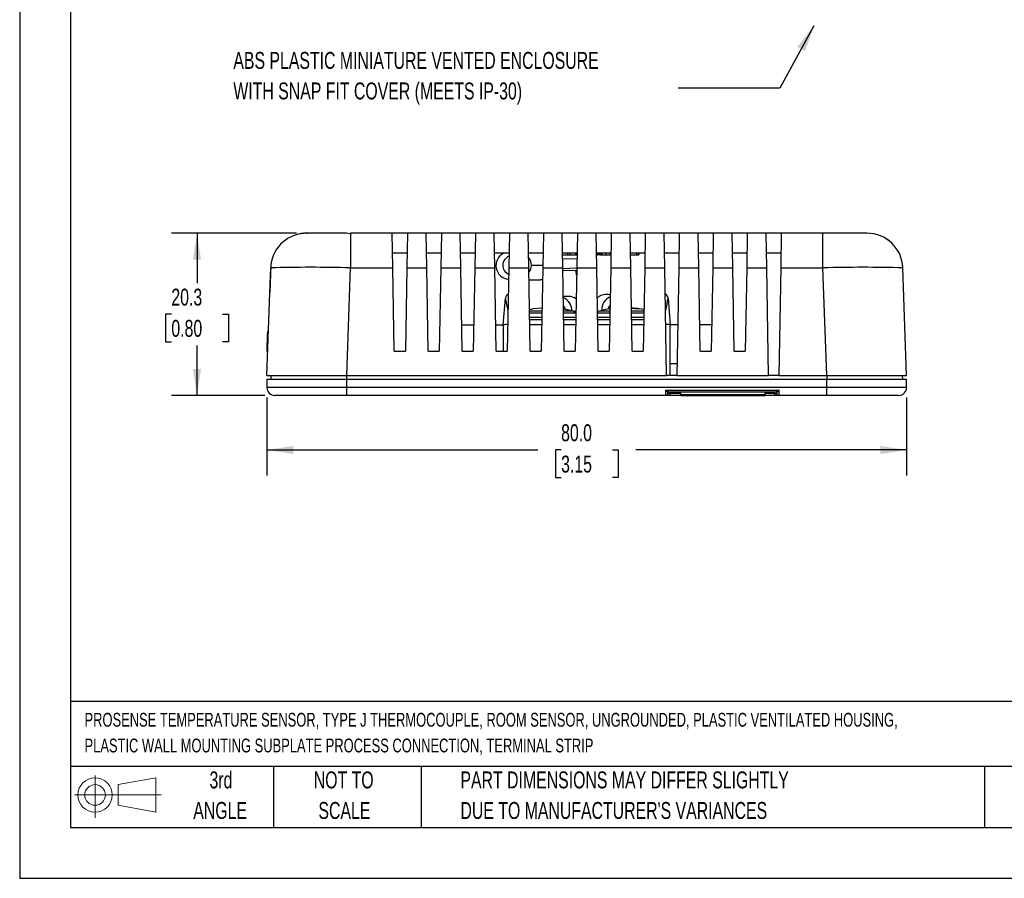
# Model space of a CAD drawing. Header units: millimetres. Extents: x 0 to 279, y 0 to 216.
# Tile 1 of 5: x 0 to 123, y 0 to 107. Entities that reach past the tile are written whole.
import ezdxf

# ---------------------------------------------------------------- set-up
doc = ezdxf.new("R2010")
doc.units = ezdxf.units.MM
doc.linetypes.add('CENTERX2', pattern=[20.32, 12.7, -2.54, 2.54, -2.54])
doc.layers.add('DIMENSIONS', color=140, linetype='Continuous', lineweight=25)
doc.layers.add('TEXT', color=140, linetype='Continuous', lineweight=25)
doc.layers.add('SLD-DEFPOINTS', color=7, linetype='Continuous')
doc.styles.add('SLDTEXTSTYLE0', font='TXT', dxfattribs={"width": 0.7})
doc.dimstyles.new('SLDDIMSTYLE0', dxfattribs={"dimtxt": 0.18, "dimasz": 3.302, "dimexe": 0, "dimexo": 0.0625, "dimgap": 0, "dimtad": 0, "dimtih": 1, "dimtoh": 1, "dimdec": 0, "dimrnd": 1e-09, "dimzin": 0, "dimdsep": 46, "dimtxsty": 'Standard', "dimsah": 1, "dimcen": 0.09, "dimadec": 0, "dimazin": 0, "dimtfac": 3.302, "dimtdec": 0, "dimtofl": 0, "dimtmove": 0, "dimatfit": 3, "dimfxl": 0, "dimfrac": 2, "dimtolj": 1, "dimtzin": 0, "dimarcsym": 0})
doc.dimstyles.new('SLDDIMSTYLE1', dxfattribs={"dimtxt": 2.158008, "dimasz": 3.302, "dimexe": 0, "dimexo": 0.0625, "dimgap": 0.539502, "dimtad": 0, "dimtih": 1, "dimtoh": 1, "dimdec": 1, "dimrnd": 1e-09, "dimzin": 4, "dimdsep": 46, "dimtxsty": 'SLDTEXTSTYLE0', "dimsah": 1, "dimcen": 0.09, "dimadec": 0, "dimazin": 1, "dimtfac": 1, "dimtdec": 1, "dimtofl": 0, "dimtmove": 0, "dimatfit": 3, "dimfxl": 0, "dimfrac": 2, "dimtolj": 1, "dimtzin": 12, "dimarcsym": 0})
doc.dimstyles.new('SLDDIMSTYLE2', dxfattribs={"dimtxt": 2.158008, "dimasz": 3.302, "dimexe": 0, "dimexo": 0.0625, "dimgap": 0.539502, "dimtad": 0, "dimtih": 1, "dimtoh": 1, "dimdec": 1, "dimrnd": 1e-09, "dimzin": 12, "dimdsep": 46, "dimtxsty": 'SLDTEXTSTYLE0', "dimsah": 1, "dimcen": 0.09, "dimadec": 0, "dimazin": 3, "dimtfac": 1, "dimtdec": 1, "dimtofl": 0, "dimtmove": 0, "dimatfit": 3, "dimfxl": 0, "dimfrac": 2, "dimtolj": 1, "dimtzin": 12, "dimarcsym": 0})

# ---------------------------------------------------------------- blocks, each defined once
blk = doc.blocks.new('Block11')
at = {"color": 7, "linetype": 'Continuous', "lineweight": 18}
for p, q in [((2.59, 5.31), (2.59, 0)), ((5.48, 4.17), (10.18, 5.03)), ((10.18, 5.03), (10.18, 0.73)), ((5.48, 1.6), (5.48, 4.17)), ((0, 2.88), (10.87, 2.88)), ((5.48, 1.6), (10.18, 0.73))]:
    blk.add_line(p, q, dxfattribs=at)
for radius in [2.15, 1.29]:
    blk.add_circle((2.59, 2.88), radius, dxfattribs=at)
blk = doc.blocks.new('Block12')
at = {"layer": 'SLD-DEFPOINTS'}
blk.add_blockref('Block11', (0, 0), dxfattribs=at)
blk = doc.blocks.new('SW_NOTE_0')
at = {"layer": 'TEXT', "color": 0, "linetype": 'CENTERX2', "lineweight": 18, "char_height": 2.1167, "attachment_point": 1, "style": 'SLDTEXTSTYLE0'}
for s, insert in [('ABS PLASTIC MINIATURE VENTED ENCLOSURE', (-55.21, 4.51)), ('WITH SNAP FIT COVER (MEETS IP-30)', (-55.21, 0.69))]:
    blk.add_mtext(s, dxfattribs=dict(at, insert=insert))
blk = doc.blocks.new('SW_NOTE_0_1')
at = {"layer": 'TEXT', "color": 0, "linetype": 'CENTERX2', "lineweight": 18, "attachment_point": 1, "style": 'SLDTEXTSTYLE0'}
for s, insert, char_height in [('PROSENSE TEMPERATURE\xa0SENSOR, TYPE J\xa0THERMOCOUPLE,\xa0ROOM SENSOR, UNGROUNDED, PLASTIC VENTILATED HOUSING,', (0, 2.22), 1.72568), ('PLASTIC WALL MOUNTING SUBPLATE PROCESS CONNECTION, TERMINAL STRIP', (0, -1), 1.7257)]:
    blk.add_mtext(s, dxfattribs=dict(at, insert=insert, char_height=char_height))
blk = doc.blocks.new('SW_NOTE_0_4')
at = {"layer": 'TEXT', "color": 0, "linetype": 'CENTERX2', "lineweight": 18, "char_height": 2.1167, "attachment_point": 1, "style": 'SLDTEXTSTYLE0'}
for s, insert in [('PART DIMENSIONS MAY DIFFER SLIGHTLY', (0, 2.73)), ("DUE TO MANUFACTURER'S VARIANCES", (0, -1.09))]:
    blk.add_mtext(s, dxfattribs=dict(at, insert=insert))
blk = doc.blocks.new('SW_NOTE_0_5')
at = {"layer": 'TEXT', "color": 0, "linetype": 'CENTERX2', "lineweight": 18, "char_height": 2.117, "attachment_point": 2, "style": 'SLDTEXTSTYLE0'}
for s, insert in [('NOT TO', (5.26, 2.73)), ('SCALE', (5.35, -1.09))]:
    blk.add_mtext(s, dxfattribs=dict(at, insert=insert))
blk = doc.blocks.new('SW_NOTE_0_6')
at = {"layer": 'TEXT', "color": 0, "linetype": 'CENTERX2', "lineweight": 18, "char_height": 2.117, "attachment_point": 2, "style": 'SLDTEXTSTYLE0'}
for s, insert in [('3rd', (2.32, 2.73)), ('ANGLE', (2.22, -1.09))]:
    blk.add_mtext(s, dxfattribs=dict(at, insert=insert))
blk = doc.blocks.new('_D')
at = {"layer": 'DIMENSIONS'}
for p, q in [((30.92, 60.14), (30.92, 50.41)), ((110.92, 60.14), (110.92, 50.41)), ((30.92, 53.59), (64.79, 53.59)), ((67.71, 53.59), (66.99, 53.59)), ((66.99, 53.59), (66.99, 50.16)), ((74.12, 53.59), (74.85, 53.59)), ((74.85, 53.59), (74.85, 50.16)), ((110.92, 53.59), (77.05, 53.59)), ((66.99, 50.16), (67.71, 50.16)), ((74.85, 50.16), (74.12, 50.16))]:
    blk.add_line(p, q, dxfattribs=at)
for points in [[(30.92, 53.59), (34.22, 53.08), (34.22, 54.09)], [(110.92, 53.59), (107.61, 54.09), (107.61, 53.08)]]:
    blk.add_solid(points, dxfattribs=at)
at = {"layer": 'DIMENSIONS', "char_height": 2.117, "attachment_point": 1, "style": 'SLDTEXTSTYLE0'}
for s, insert in [('80.0', (67.71, 56.8)), ('3.15', (67.71, 52.88))]:
    blk.add_mtext(s, dxfattribs=dict(at, insert=insert))
blk = doc.blocks.new('_D_1')
at = {"layer": 'DIMENSIONS'}
for p, q in [((34.62, 80.71), (19, 80.71)), ((22.18, 80.71), (22.18, 74.47)), ((18.97, 70.56), (18.25, 70.56)), ((18.25, 70.56), (18.25, 67.13)), ((25.38, 70.56), (26.11, 70.56)), ((26.11, 70.56), (26.11, 67.13)), ((18.25, 67.13), (18.97, 67.13)), ((22.18, 60.41), (22.18, 66.65)), ((26.11, 67.13), (25.38, 67.13)), ((30.65, 60.41), (19, 60.41))]:
    blk.add_line(p, q, dxfattribs=at)
for points in [[(22.18, 80.71), (21.67, 77.41), (22.68, 77.41)], [(22.18, 60.41), (22.68, 63.71), (21.67, 63.71)]]:
    blk.add_solid(points, dxfattribs=at)
at = {"layer": 'DIMENSIONS', "char_height": 2.117, "attachment_point": 1, "style": 'SLDTEXTSTYLE0'}
for s, insert in [('20.3', (18.97, 73.77)), ('0.80', (18.97, 69.86))]:
    blk.add_mtext(s, dxfattribs=dict(at, insert=insert))

msp = doc.modelspace()

# ---------------------------------------------------------------- linework, layer by layer
at = {"color": 7, "linetype": 'Continuous'}
for p in [(0, 215.9), (279.4, 0)]:
    msp.add_line(p, (0, 0), dxfattribs=at)
for p, q in [((36, 80.71), (35.53, 80.69)), ((35.88, 80.71), (35.98, 80.71)), ((40.86, 80.71), (36.02, 80.71)), ((41.38, 80.63), (40.84, 80.71)), ((46.59, 80.71), (41.38, 80.71)), ((41.38, 80.71), (41.38, 80.63)), ((41.38, 80.63), (41.38, 76.37)), ((46.67, 76.37), (46.59, 80.71)), ((48.49, 80.71), (46.59, 80.71)), ((48.49, 80.71), (48.42, 76.37)), ((50.84, 80.71), (48.49, 80.71)), ((50.92, 76.37), (50.84, 80.71)), ((52.74, 80.71), (50.84, 80.71)), ((52.74, 80.71), (52.67, 76.37)), ((55.09, 80.71), (52.74, 80.71)), ((55.17, 76.37), (55.09, 80.71)), ((56.99, 80.71), (55.09, 80.71)), ((56.99, 80.71), (56.92, 76.37)), ((59.34, 80.71), (56.99, 80.71)), ((59.42, 76.37), (59.34, 80.71)), ((61.24, 80.71), (59.34, 80.71)), ((61.24, 80.71), (61.17, 76.37)), ((63.59, 80.71), (61.24, 80.71)), ((63.67, 76.37), (63.59, 80.71)), ((65.49, 80.71), (63.59, 80.71)), ((65.49, 80.71), (65.42, 76.37)), ((67.84, 80.71), (65.49, 80.71)), ((67.92, 76.37), (67.84, 80.71)), ((69.74, 80.71), (67.84, 80.71)), ((69.74, 80.71), (69.67, 76.37)), ((72.09, 80.71), (69.74, 80.71)), ((72.17, 76.37), (72.09, 80.71)), ((73.99, 80.71), (72.09, 80.71)), ((73.99, 80.71), (73.92, 76.37)), ((76.34, 80.71), (73.99, 80.71)), ((76.42, 76.37), (76.34, 80.71)), ((78.24, 80.71), (76.34, 80.71)), ((78.24, 80.71), (78.17, 76.37)), ((80.59, 80.71), (78.24, 80.71)), ((80.67, 76.37), (80.59, 80.71)), ((82.49, 80.71), (80.59, 80.71)), ((82.49, 80.71), (82.42, 76.37)), ((84.84, 80.71), (82.49, 80.71)), ((84.92, 76.37), (84.84, 80.71)), ((86.74, 80.71), (84.84, 80.71)), ((86.74, 80.71), (86.67, 76.37)), ((89.09, 80.71), (86.74, 80.71)), ((89.17, 76.37), (89.09, 80.71)), ((90.99, 80.71), (89.09, 80.71)), ((90.99, 80.71), (90.92, 76.37)), ((93.34, 80.71), (90.99, 80.71)), ((93.42, 76.37), (93.34, 80.71)), ((95.24, 80.71), (93.34, 80.71)), ((95.24, 80.71), (95.17, 76.37)), ((100.45, 80.71), (95.24, 80.71)), ((100.45, 76.37), (100.45, 80.71)), ((105.95, 80.71), (100.45, 80.71)), ((48.45, 78.21), (46.63, 78.21)), ((52.7, 78.21), (50.88, 78.21)), ((56.95, 78.21), (55.13, 78.21)), ((61.2, 78.21), (59.38, 78.21)), ((65.45, 78.21), (63.63, 78.21)), ((69.7, 78.21), (67.88, 78.21)), ((67.89, 78.01), (68.52, 78.01)), ((68.52, 78.21), (68.52, 78.01)), ((68.52, 78.01), (68.81, 78.01)), ((68.81, 78.21), (68.81, 78.01)), ((68.81, 78.01), (69.5, 78.01)), ((69.5, 78.21), (69.5, 78.01)), ((69.54, 78.21), (69.54, 78.01)), ((69.54, 78.01), (69.69, 78.01)), ((73.95, 78.21), (72.13, 78.21)), ((72.14, 78.01), (72.32, 78.01)), ((72.32, 78.21), (72.32, 78.01)), ((72.46, 78.01), (72.35, 78.01)), ((72.46, 78.21), (72.46, 78.01)), ((72.59, 78.01), (72.46, 78.01)), ((72.63, 78.21), (72.63, 78.01)), ((72.63, 78.01), (72.81, 78.01)), ((72.81, 78.21), (72.81, 78.01)), ((72.81, 78.01), (73.3, 78.01)), ((73.3, 78.21), (73.3, 78.01)), ((73.3, 78.01), (73.82, 78.01)), ((73.82, 78.21), (73.82, 78.01)), ((73.9, 78.01), (73.85, 78.01)), ((73.9, 78.01), (73.9, 78.21)), ((78.2, 78.21), (76.38, 78.21)), ((76.39, 78.01), (77.15, 78.01)), ((77.15, 78.21), (77.15, 78.01)), ((77.15, 78.01), (77.41, 78.01)), ((77.41, 78.21), (77.41, 78.01)), ((82.45, 78.21), (80.63, 78.21)), ((86.7, 78.21), (84.88, 78.21)), ((90.95, 78.21), (89.13, 78.21)), ((95.2, 78.21), (93.38, 78.21)), ((31.28, 73.25), (31.39, 76.37)), ((40.91, 62.91), (41.38, 76.37)), ((41.38, 76.37), (46.67, 76.37)), ((46.85, 65.96), (46.67, 76.37)), ((48.42, 76.37), (48.23, 65.96)), ((48.42, 76.37), (50.92, 76.37)), ((51.1, 65.96), (50.92, 76.37)), ((52.67, 76.37), (52.48, 65.96)), ((52.67, 76.37), (55.17, 76.37)), ((55.35, 65.96), (55.17, 76.37)), ((56.92, 76.37), (56.73, 65.96)), ((56.92, 76.37), (59.42, 76.37)), ((59.6, 65.96), (59.42, 76.37)), ((61.17, 76.37), (60.98, 65.96)), ((61.17, 76.37), (63.67, 76.37)), ((63.85, 65.96), (63.67, 76.37)), ((63.99, 76.69), (65.42, 76.69)), ((65.42, 76.37), (65.23, 65.96)), ((65.42, 76.37), (67.92, 76.37)), ((69.69, 77.51), (67.9, 77.46)), ((67.92, 76.31), (69.67, 76.37)), ((68.1, 65.96), (67.92, 76.37)), ((69.67, 76.37), (69.48, 65.96)), ((69.67, 76.37), (72.17, 76.37)), ((72.35, 65.96), (72.17, 76.37)), ((73.92, 76.37), (73.73, 65.96)), ((73.92, 76.37), (76.42, 76.37)), ((76.6, 65.96), (76.42, 76.37)), ((78.17, 76.37), (77.98, 65.96)), ((78.17, 76.37), (80.67, 76.37)), ((80.9, 62.91), (80.67, 76.37)), ((82.42, 76.37), (82.18, 62.91)), ((82.42, 76.37), (84.92, 76.37)), ((85.1, 65.96), (84.92, 76.37)), ((86.67, 76.37), (86.48, 65.96)), ((86.67, 76.37), (89.17, 76.37)), ((89.35, 65.96), (89.17, 76.37)), ((90.92, 76.37), (90.73, 65.96)), ((90.92, 76.37), (93.42, 76.37)), ((93.65, 62.91), (93.42, 76.37)), ((95.17, 76.37), (94.93, 62.91)), ((95.17, 76.37), (100.45, 76.37)), ((100.92, 62.91), (100.45, 76.37)), ((110.92, 62.91), (110.45, 76.37)), ((67.92, 76.05), (69.66, 76.1)), ((63.69, 74.86), (65.15, 74.86)), ((30.92, 62.91), (31.28, 73.25)), ((68.67, 72.79), (67.98, 72.78)), ((73.86, 72.98), (73.56, 73.02)), ((60.47, 69.26), (60.75, 72.58)), ((68.03, 71.6), (68, 71.56)), ((81.08, 72.58), (81.36, 69.26)), ((65.32, 70.96), (63.76, 70.96)), ((65.32, 70.72), (63.77, 70.72)), ((69.22, 70.96), (68.01, 71.21)), ((69.22, 70.96), (68.01, 70.96)), ((69.57, 70.72), (68.02, 70.72)), ((69.57, 70.75), (69.41, 70.75)), ((69.43, 70.95), (69.57, 70.96)), ((73.82, 70.72), (72.27, 70.72)), ((73.82, 70.96), (72.42, 70.96)), ((73.77, 71.24), (73.83, 71.24)), ((78.07, 70.96), (76.51, 70.96)), ((78.07, 70.72), (76.52, 70.72)), ((77.46, 71.25), (77.01, 71.25)), ((77.55, 71.24), (77.39, 71.25)), ((55.29, 69.26), (56.79, 69.26)), ((59.54, 69.26), (60.47, 69.26)), ((60.47, 69.26), (60.47, 65.96)), ((60.47, 69.26), (60.47, 69.26)), ((65.31, 70.15), (63.78, 70.15)), ((63.78, 69.89), (65.3, 69.89)), ((65.29, 69.26), (63.79, 69.26)), ((69.56, 70.15), (68.03, 70.15)), ((69.54, 69.26), (68.04, 69.26)), ((68.05, 69.89), (69.55, 69.89)), ((69.55, 69.96), (69.52, 69.96)), ((73.81, 70.15), (72.28, 70.15)), ((72.32, 69.95), (72.28, 69.94)), ((72.29, 69.89), (73.78, 69.89)), ((73.79, 69.26), (72.29, 69.26)), ((78.06, 70.15), (76.53, 70.15)), ((76.53, 69.89), (78.05, 69.89)), ((78.04, 69.26), (76.54, 69.26)), ((81.36, 69.26), (81.36, 69.26)), ((81.36, 62.91), (81.36, 69.26)), ((82.29, 69.26), (81.36, 69.26)), ((86.54, 69.26), (85.04, 69.26)), ((30.97, 65.91), (31.01, 68.11)), ((31.11, 68.41), (31.01, 68.41)), ((31.01, 68.41), (31.01, 68.11)), ((31.01, 68.11), (31.1, 68.11)), ((31.02, 65.91), (30.97, 65.91)), ((46.85, 65.96), (48.23, 65.96)), ((51.1, 65.96), (52.48, 65.96)), ((55.35, 65.96), (56.73, 65.96)), ((59.6, 65.96), (60.98, 65.96)), ((63.85, 65.96), (65.23, 65.96)), ((68.1, 65.96), (69.48, 65.96)), ((72.35, 65.96), (73.73, 65.96)), ((76.6, 65.96), (77.98, 65.96)), ((85.1, 65.96), (86.48, 65.96)), ((89.35, 65.96), (90.73, 65.96)), ((82.21, 64.38), (81.36, 64.38)), ((30.92, 62.91), (40.91, 62.91)), ((31.42, 62.91), (31.41, 62.41)), ((40.91, 62.91), (80.9, 62.91)), ((40.92, 62.41), (40.92, 62.91)), ((82.18, 62.91), (80.9, 62.91)), ((82.18, 62.91), (93.65, 62.91)), ((94.93, 62.91), (93.65, 62.91)), ((94.93, 62.91), (100.92, 62.91)), ((100.92, 62.91), (100.92, 62.41)), ((100.92, 62.91), (110.92, 62.91)), ((110.43, 62.41), (110.42, 62.91)), ((30.92, 62.41), (30.92, 61.41)), ((40.92, 62.41), (30.92, 62.41)), ((40.92, 61.41), (40.92, 62.41)), ((100.92, 62.41), (40.92, 62.41)), ((100.92, 61.41), (100.92, 62.41)), ((110.92, 62.41), (100.92, 62.41)), ((110.92, 61.41), (110.92, 62.41)), ((40.92, 61.41), (30.92, 61.41)), ((40.92, 60.41), (31.92, 60.41)), ((40.92, 60.41), (40.92, 61.41)), ((100.92, 61.41), (40.92, 61.41)), ((80.8, 60.41), (40.92, 60.41)), ((81.3, 60.41), (80.8, 60.41)), ((80.81, 61.06), (94.92, 61.06)), ((81.05, 60.82), (81.05, 60.65)), ((81.11, 60.87), (94.61, 60.87)), ((81.31, 60.87), (81.3, 60.65)), ((81.3, 60.65), (81.3, 60.41)), ((82.67, 60.65), (81.3, 60.65)), ((82.67, 60.41), (81.3, 60.41)), ((82.67, 60.49), (82.67, 60.87)), ((93.17, 60.49), (82.67, 60.49)), ((82.67, 60.41), (82.67, 60.49)), ((82.67, 60.41), (93.17, 60.41)), ((93.17, 60.87), (93.17, 60.49)), ((94.42, 60.65), (93.17, 60.65)), ((93.17, 60.41), (93.17, 60.49)), ((94.42, 60.41), (93.17, 60.41)), ((94.42, 60.65), (94.42, 60.87)), ((94.42, 60.41), (94.42, 60.65)), ((94.92, 60.41), (94.42, 60.41)), ((94.67, 60.82), (94.67, 60.66)), ((94.92, 61.06), (94.91, 61.06)), ((94.92, 61.06), (94.92, 60.41)), ((100.92, 60.41), (94.92, 60.41)), ((100.92, 60.41), (100.92, 61.41)), ((110.92, 61.41), (100.92, 61.41)), ((109.92, 60.41), (100.92, 60.41))]:
    msp.add_line(p, q)
at = {"flags": 128}
for points in [[(65.39, 74.88), (65.34, 74.87), (65.15, 74.87)], [(65.33, 71.34), (64.22, 71.23), (63.76, 71.13)], [(68.01, 71.24), (68.12, 71.23), (69.41, 70.96)], [(73.65, 71.35), (73.68, 71.29), (73.69, 71.22)], [(73.79, 70.75), (73.8, 70.83), (73.82, 70.9)], [(78.07, 71.15), (77.27, 71.28), (77.1, 71.3)], [(73.8, 69.92), (73.76, 69.93), (73.74, 69.94)], [(80.81, 61.06), (80.89, 60.94), (80.97, 60.85), (81.03, 60.8), (81.05, 60.8), (81.05, 60.82)], [(81.05, 60.69), (81.05, 60.74), (81.05, 60.8)], [(94.91, 61.06), (94.82, 60.92), (94.76, 60.84), (94.71, 60.81), (94.69, 60.8), (94.67, 60.8)], [(94.67, 60.8), (94.67, 60.8), (94.67, 60.82)]]:
    msp.add_lwpolyline(points, dxfattribs=at)
for centre, radius, start, end in [((35.85, 76.23), 4.46, 94.0932, 178.1554), ((35.88, 76.21), 4.5, 90, 101.3109), ((105.95, 76.21), 4.5, 2, 90), ((105.95, 76.21), 4.5, 72.5619, 76.4575), ((105.95, 76.21), 4.5, 45.163, 58.62), ((61.28, 76.66), 1.72, 116.051, 265.2562), ((61.61, 76.69), 1.2, 110.6145, 247.3855), ((62.63, 76.75), 1.36, 357.4357, 41.862), ((105.95, 76.21), 4.5, 27.1475, 31.4538), ((36.34, -88.38), 164.82, 88.2484, 91.7225), ((62.7, 76.63), 1.29, 319.0865, 2.7173), ((105.45, -82.24), 158.68, 88.1954, 91.8046), ((105.95, 76.21), 4.5, 2, 13.6779), ((66.46, 75.02), 3.22, 7.6076, 19.6262), ((61.35, 72.55), 0.6, 117.197, 177.4898), ((67.31, 71.04), 1.75, 359.8951, 67.4895), ((68.68, 71.16), 1.63, 55.7098, 90.4155), ((73.35, 71.36), 1.67, 82.8932, 131.8813), ((74.56, 71.13), 1.77, 113.4152, 182.6086), ((80.48, 72.55), 0.605, 2.7001, 63.3698), ((12.93, 61.84), 49.02, 10.8218, 12.661), ((67.33, 71.03), 0.905, 12.0056, 42.4017), ((74.53, 71.13), 0.911, 140.0773, 174.5278), ((153.93, 56.64), 74.58, 167.655, 168.8638), ((69.15, 70.72), 0.254, 6.9681, 75.2649), ((69.36, 70.74), 0.227, 22.0496, 77.3401), ((72.49, 70.72), 0.254, 104.7796, 152.0034), ((74.72, 63.24), 8.05, 96.1157, 106.3935), ((75.43, 60.66), 10.7, 81.539, 84.4316), ((75.89, 60.67), 10.69, 81.5377, 86.7013), ((60.82, 66.01), 3.26, 86.1429, 96.1833), ((69.34, 70.15), 0.254, 270, 325.6814), ((72.49, 70.15), 0.254, 214.3186, 270), ((81.02, 66.59), 2.69, 82.7311, 94.9125), ((31.92, 61.41), 1, 180, 270), ((-373.78, 66.69), 454.63, 359.2089, 359.291), ((80.8, 60.66), 0.25, 270, 359), ((81.21, 61.35), 0.496, 216.0609, 258.2596), ((81.11, 60.8), 0.0678, 91.4037, 179.4757), ((81.18, 64.58), 3.92, 268.1749, 271.8251), ((94.48, 64.4), 3.74, 269.0849, 272.9148), ((94.52, 61.35), 0.493, 281.122, 323.5224), ((94.6, 60.8), 0.0695, 1.8785, 86.761), ((94.92, 60.66), 0.25, 180, 270), ((109.92, 61.41), 1, 270, 0)]:
    msp.add_arc(centre, radius, start, end)
msp.add_ellipse((41.28, 73.02), major_axis=(6.68, 191.04), ratio=0.052312, start_param=1.555099, end_param=1.571407)
at = {"layer": 'TEXT'}
for p, q in [((6.35, 209.55), (6.35, 6.35)), ((273.05, 22.13), (6.35, 22.13)), ((273.05, 13.97), (6.35, 13.97)), ((31.75, 13.97), (31.75, 6.35)), ((50.21, 13.97), (50.21, 6.35)), ((120.65, 13.97), (120.65, 6.35)), ((6.35, 6.35), (273.05, 6.35))]:
    msp.add_line(p, q, dxfattribs=at)

# ---------------------------------------------------------------- block references
at = {"layer": 'SLD-DEFPOINTS'}
msp.add_blockref('Block12', (6.84, 7.55), dxfattribs=at)
at = {"layer": 'TEXT', "linetype": 'CENTERX2', "lineweight": 18}
for name, p in [('SW_NOTE_0', (81.93, 98.87)), ('SW_NOTE_0_1', (8.11, 18.48)), ('SW_NOTE_0_6', (22.85, 10.64)), ('SW_NOTE_0_5', (35.26, 10.64)), ('SW_NOTE_0_4', (55.12, 10.64))]:
    msp.add_blockref(name, p, dxfattribs=at)

# ---------------------------------------------------------------- dimensions: what is measured, and where the dimension line sits
at = {"layer": 'DIMENSIONS'}
dim = msp.add_linear_dim(base=(22.18, 60.41), p1=(35.89, 80.71), p2=(31.92, 60.41), angle=90, dimstyle='SLDDIMSTYLE2', dxfattribs=at)
dim.commit()
dim.dimension.update_dxf_attribs({"geometry": '_D_1', "text_midpoint": (22.18, 70.56), "dimtype": 160})
dim = msp.add_linear_dim(base=(110.92, 53.59), p1=(30.92, 61.41), p2=(110.92, 61.41), dimstyle='SLDDIMSTYLE1', dxfattribs=at)
dim.commit()
dim.dimension.update_dxf_attribs({"geometry": '_D', "text_midpoint": (70.92, 53.59), "dimtype": 160})

# ---------------------------------------------------------------- leaders
at = {"layer": 'TEXT', "linetype": 'CENTERX2', "lineweight": 18}
msp.add_leader([(99.32, 106.65), (95.06, 98.87), (81.93, 98.87)], dimstyle='SLDDIMSTYLE0', dxfattribs=at)

doc.saveas('drawing.dxf')
